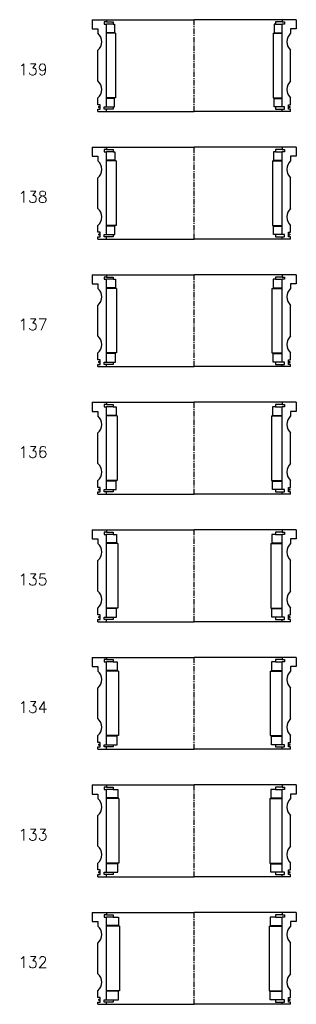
# Model space of a CAD drawing. Extents: x -2018 to 705, y -3434 to 10376.
# Tile 50 of 50: x 146 to 390, y 9508 to 10376. Entities that reach past the tile are written whole.
import ezdxf

# ---------------------------------------------------------------- set-up
doc = ezdxf.new("R2010")
doc.units = 0
doc.header["$LTSCALE"] = 0.15
doc.linetypes.add('CENTER', pattern=[50.8, 31.75, -6.35, 6.35, -6.35])
doc.layers.get('0').update_dxf_attribs({"linetype": 'CONTINUOUS'})
doc.layers.add('CENTER', color=9, linetype='CENTER')
doc.styles.add('ROMANS', font='romans')

# ---------------------------------------------------------------- blocks, each defined once
blk = doc.blocks.new('6S139180T')
for p, q in [((-90, 40.5), (-77.5, 40.5)), ((-90, 40.5), (-90, 32.5)), ((-77.5, 38.5), (-79.5, 38.5)), ((-79.5, 38.5), (-79.5, 36.5)), ((-79.5, 36.5), (-77.5, 36.5)), ((-77.5, 40.5), (0, 40.5)), ((-77.5, 40.5), (-77.5, 38.5)), ((-77.5, 38.5), (-71.5, 38.5)), ((-77.5, -36.5), (-77.5, 36.5)), ((-71.5, 36.5), (-77.5, 36.5)), ((-71.5, 38.5), (-71.5, 36.5)), ((-71.5, 36.5), (-70.5, 36.5)), ((-70.5, 36.5), (-70.5, 29)), ((77.5, 40.5), (0, 40.5)), ((71.5, 36.5), (70.5, 36.5)), ((70.5, 36.5), (70.5, 29)), ((77.5, 38.5), (71.5, 38.5)), ((71.5, 38.5), (71.5, 36.5)), ((71.5, 36.5), (77.5, 36.5)), ((77.5, 40.5), (77.5, 38.5)), ((90, 40.5), (77.5, 40.5)), ((77.5, 38.5), (79.5, 38.5)), ((79.5, 36.5), (77.5, 36.5)), ((77.5, -36.5), (77.5, 36.5)), ((79.5, 38.5), (79.5, 36.5)), ((90, 40.5), (90, 32.5)), ((-90, 32.5), (-85, 32.5)), ((-85, 32.5), (-85, 28.5)), ((-70.5, 29), (-77.5, 29)), ((-69.5, 28.5), (-77.5, 28.5)), ((-69.5, 28.5), (-69.5, -28.5)), ((69.5, 28.5), (69.5, -28.5)), ((69.5, 28.5), (77.5, 28.5)), ((70.5, 29), (77.5, 29)), ((85, 32.5), (85, 28.5)), ((90, 32.5), (85, 32.5)), ((-85, -13.5), (-85, 13.5)), ((85, -13.5), (85, 13.5)), ((-85, -34.5), (-85, -28.5)), ((-83, -34.5), (-85, -34.5)), ((-83, -38.5), (-83, -34.5)), ((-69.5, -28.5), (-77.5, -28.5)), ((-70.5, -29), (-77.5, -29)), ((-70.5, -36.5), (-70.5, -29)), ((69.5, -28.5), (77.5, -28.5)), ((70.5, -36.5), (70.5, -29)), ((70.5, -29), (77.5, -29)), ((83, -38.5), (83, -34.5)), ((83, -34.5), (85, -34.5)), ((85, -34.5), (85, -28.5)), ((-85, -40.5), (-85, -38.5)), ((-85, -38.5), (-83, -38.5)), ((-85, -40.5), (-77.5, -40.5)), ((-79.5, -38.5), (-79.5, -36.5)), ((-79.5, -36.5), (-77.5, -36.5)), ((-77.5, -38.5), (-79.5, -38.5)), ((-77.5, -36.5), (-71.5, -36.5)), ((-77.5, -40.5), (-77.5, -38.5)), ((-71.5, -38.5), (-77.5, -38.5)), ((-77.5, -40.5), (0, -40.5)), ((-71.5, -36.5), (-71.5, -38.5)), ((-71.5, -36.5), (-70.5, -36.5)), ((77.5, -40.5), (0, -40.5)), ((71.5, -36.5), (70.5, -36.5)), ((77.5, -36.5), (71.5, -36.5)), ((71.5, -36.5), (71.5, -38.5)), ((71.5, -38.5), (77.5, -38.5)), ((79.5, -36.5), (77.5, -36.5)), ((77.5, -40.5), (77.5, -38.5)), ((77.5, -38.5), (79.5, -38.5)), ((85, -40.5), (77.5, -40.5)), ((79.5, -38.5), (79.5, -36.5)), ((85, -38.5), (83, -38.5)), ((85, -40.5), (85, -38.5))]:
    blk.add_line(p, q)
at = {"const_width": 0.95}
for points in [[(-83.45, -36.52, -1), (-84.5, -36.52, -1)], [(83.45, -36.52, 1), (84.5, -36.52, 1)]]:
    blk.add_lwpolyline(points, format="xyb", close=True, dxfattribs=at)
for centre, start, end in [((-91.61, 21), 311.40962, 48.59038), ((91.61, 21), 131.40962, 228.59038), ((-91.61, -21), 311.40962, 48.59038), ((91.61, -21), 131.40962, 228.59038)]:
    blk.add_arc(centre, 10, start, end)
at = {"layer": 'CENTER'}
blk.add_line((0, -40.5), (0, 40.5), dxfattribs=at)
blk = doc.blocks.new('6S138180T')
for p, q in [((-90, 40.5), (-77.5, 40.5)), ((-90, 40.5), (-90, 32.5)), ((-77.5, 38.5), (-79.5, 38.5)), ((-79.5, 38.5), (-79.5, 36.5)), ((-79.5, 36.5), (-77.5, 36.5)), ((-77.5, 40.5), (0, 40.5)), ((-77.5, 40.5), (-77.5, 38.5)), ((-77.5, 38.5), (-71.5, 38.5)), ((-77.5, -36.5), (-77.5, 36.5)), ((-71.5, 36.5), (-77.5, 36.5)), ((-71.5, 38.5), (-71.5, 36.5)), ((-71.5, 36.5), (-70, 36.5)), ((-70, 36.5), (-70, 29)), ((77.5, 40.5), (0, 40.5)), ((71.5, 36.5), (70, 36.5)), ((70, 36.5), (70, 29)), ((77.5, 38.5), (71.5, 38.5)), ((71.5, 38.5), (71.5, 36.5)), ((71.5, 36.5), (77.5, 36.5)), ((77.5, 40.5), (77.5, 38.5)), ((90, 40.5), (77.5, 40.5)), ((77.5, 38.5), (79.5, 38.5)), ((79.5, 36.5), (77.5, 36.5)), ((77.5, -36.5), (77.5, 36.5)), ((79.5, 38.5), (79.5, 36.5)), ((90, 40.5), (90, 32.5)), ((-90, 32.5), (-85, 32.5)), ((-85, 32.5), (-85, 28.5)), ((-70, 29), (-77.5, 29)), ((-69, 28.5), (-77.5, 28.5)), ((-69, 28.5), (-69, -28.5)), ((69, 28.5), (69, -28.5)), ((69, 28.5), (77.5, 28.5)), ((70, 29), (77.5, 29)), ((85, 32.5), (85, 28.5)), ((90, 32.5), (85, 32.5)), ((-85, -13.5), (-85, 13.5)), ((85, -13.5), (85, 13.5)), ((-85, -34.5), (-85, -28.5)), ((-83, -34.5), (-85, -34.5)), ((-83, -38.5), (-83, -34.5)), ((-69, -28.5), (-77.5, -28.5)), ((-70, -29), (-77.5, -29)), ((-70, -36.5), (-70, -29)), ((69, -28.5), (77.5, -28.5)), ((70, -36.5), (70, -29)), ((70, -29), (77.5, -29)), ((83, -38.5), (83, -34.5)), ((83, -34.5), (85, -34.5)), ((85, -34.5), (85, -28.5)), ((-85, -40.5), (-85, -38.5)), ((-85, -38.5), (-83, -38.5)), ((-85, -40.5), (-77.5, -40.5)), ((-79.5, -38.5), (-79.5, -36.5)), ((-79.5, -36.5), (-77.5, -36.5)), ((-77.5, -38.5), (-79.5, -38.5)), ((-77.5, -36.5), (-71.5, -36.5)), ((-77.5, -40.5), (-77.5, -38.5)), ((-71.5, -38.5), (-77.5, -38.5)), ((-77.5, -40.5), (0, -40.5)), ((-71.5, -36.5), (-71.5, -38.5)), ((-71.5, -36.5), (-70, -36.5)), ((77.5, -40.5), (0, -40.5)), ((71.5, -36.5), (70, -36.5)), ((77.5, -36.5), (71.5, -36.5)), ((71.5, -36.5), (71.5, -38.5)), ((71.5, -38.5), (77.5, -38.5)), ((79.5, -36.5), (77.5, -36.5)), ((77.5, -40.5), (77.5, -38.5)), ((77.5, -38.5), (79.5, -38.5)), ((85, -40.5), (77.5, -40.5)), ((79.5, -38.5), (79.5, -36.5)), ((85, -38.5), (83, -38.5)), ((85, -40.5), (85, -38.5))]:
    blk.add_line(p, q)
at = {"const_width": 0.95}
for points in [[(-83.45, -36.52, -1), (-84.5, -36.52, -1)], [(83.45, -36.52, 1), (84.5, -36.52, 1)]]:
    blk.add_lwpolyline(points, format="xyb", close=True, dxfattribs=at)
for centre, start, end in [((-91.61, 21), 311.40962, 48.59038), ((91.61, 21), 131.40962, 228.59038), ((-91.61, -21), 311.40962, 48.59038), ((91.61, -21), 131.40962, 228.59038)]:
    blk.add_arc(centre, 10, start, end)
at = {"layer": 'CENTER'}
blk.add_line((0, -40.5), (0, 40.5), dxfattribs=at)
blk = doc.blocks.new('6S137180T')
for p, q in [((-90, 40.5), (-77.5, 40.5)), ((-90, 40.5), (-90, 32.5)), ((-77.5, 38.5), (-79.5, 38.5)), ((-79.5, 38.5), (-79.5, 36.5)), ((-79.5, 36.5), (-77.5, 36.5)), ((-77.5, 40.5), (0, 40.5)), ((-77.5, 40.5), (-77.5, 38.5)), ((-77.5, 38.5), (-71.5, 38.5)), ((-77.5, -36.5), (-77.5, 36.5)), ((-71.5, 36.5), (-77.5, 36.5)), ((-71.5, 38.5), (-71.5, 36.5)), ((-71.5, 36.5), (-69.5, 36.5)), ((-69.5, 36.5), (-69.5, 29)), ((77.5, 40.5), (0, 40.5)), ((71.5, 36.5), (69.5, 36.5)), ((69.5, 36.5), (69.5, 29)), ((77.5, 38.5), (71.5, 38.5)), ((71.5, 38.5), (71.5, 36.5)), ((71.5, 36.5), (77.5, 36.5)), ((77.5, 40.5), (77.5, 38.5)), ((90, 40.5), (77.5, 40.5)), ((77.5, 38.5), (79.5, 38.5)), ((79.5, 36.5), (77.5, 36.5)), ((77.5, -36.5), (77.5, 36.5)), ((79.5, 38.5), (79.5, 36.5)), ((90, 40.5), (90, 32.5)), ((-90, 32.5), (-85, 32.5)), ((-85, 32.5), (-85, 28.5)), ((-69.5, 29), (-77.5, 29)), ((-68.5, 28.5), (-77.5, 28.5)), ((-68.5, 28.5), (-68.5, -28.5)), ((68.5, 28.5), (68.5, -28.5)), ((68.5, 28.5), (77.5, 28.5)), ((69.5, 29), (77.5, 29)), ((85, 32.5), (85, 28.5)), ((90, 32.5), (85, 32.5)), ((-85, -13.5), (-85, 13.5)), ((85, -13.5), (85, 13.5)), ((-85, -34.5), (-85, -28.5)), ((-83, -34.5), (-85, -34.5)), ((-83, -38.5), (-83, -34.5)), ((-68.5, -28.5), (-77.5, -28.5)), ((-69.5, -29), (-77.5, -29)), ((-69.5, -36.5), (-69.5, -29)), ((68.5, -28.5), (77.5, -28.5)), ((69.5, -36.5), (69.5, -29)), ((69.5, -29), (77.5, -29)), ((83, -38.5), (83, -34.5)), ((83, -34.5), (85, -34.5)), ((85, -34.5), (85, -28.5)), ((-85, -40.5), (-85, -38.5)), ((-85, -38.5), (-83, -38.5)), ((-85, -40.5), (-77.5, -40.5)), ((-79.5, -38.5), (-79.5, -36.5)), ((-79.5, -36.5), (-77.5, -36.5)), ((-77.5, -38.5), (-79.5, -38.5)), ((-77.5, -36.5), (-71.5, -36.5)), ((-77.5, -40.5), (-77.5, -38.5)), ((-71.5, -38.5), (-77.5, -38.5)), ((-77.5, -40.5), (0, -40.5)), ((-71.5, -36.5), (-71.5, -38.5)), ((-71.5, -36.5), (-69.5, -36.5)), ((77.5, -40.5), (0, -40.5)), ((71.5, -36.5), (69.5, -36.5)), ((77.5, -36.5), (71.5, -36.5)), ((71.5, -36.5), (71.5, -38.5)), ((71.5, -38.5), (77.5, -38.5)), ((79.5, -36.5), (77.5, -36.5)), ((77.5, -40.5), (77.5, -38.5)), ((77.5, -38.5), (79.5, -38.5)), ((85, -40.5), (77.5, -40.5)), ((79.5, -38.5), (79.5, -36.5)), ((85, -38.5), (83, -38.5)), ((85, -40.5), (85, -38.5))]:
    blk.add_line(p, q)
at = {"const_width": 0.95}
for points in [[(-83.45, -36.52, -1), (-84.5, -36.52, -1)], [(83.45, -36.52, 1), (84.5, -36.52, 1)]]:
    blk.add_lwpolyline(points, format="xyb", close=True, dxfattribs=at)
for centre, start, end in [((-91.61, 21), 311.40962, 48.59038), ((91.61, 21), 131.40962, 228.59038), ((-91.61, -21), 311.40962, 48.59038), ((91.61, -21), 131.40962, 228.59038)]:
    blk.add_arc(centre, 10, start, end)
at = {"layer": 'CENTER'}
blk.add_line((0, -40.5), (0, 40.5), dxfattribs=at)
blk = doc.blocks.new('6S136180T')
for p, q in [((-90, 40.5), (-77.5, 40.5)), ((-90, 40.5), (-90, 32.5)), ((-77.5, 38.5), (-79.5, 38.5)), ((-79.5, 38.5), (-79.5, 36.5)), ((-79.5, 36.5), (-77.5, 36.5)), ((-77.5, 40.5), (0, 40.5)), ((-77.5, 40.5), (-77.5, 38.5)), ((-77.5, 38.5), (-71.5, 38.5)), ((-77.5, -36.5), (-77.5, 36.5)), ((-71.5, 36.5), (-77.5, 36.5)), ((-71.5, 38.5), (-71.5, 36.5)), ((-71.5, 36.5), (-69, 36.5)), ((-69, 36.5), (-69, 29)), ((77.5, 40.5), (0, 40.5)), ((71.5, 36.5), (69, 36.5)), ((69, 36.5), (69, 29)), ((77.5, 38.5), (71.5, 38.5)), ((71.5, 38.5), (71.5, 36.5)), ((71.5, 36.5), (77.5, 36.5)), ((77.5, 40.5), (77.5, 38.5)), ((90, 40.5), (77.5, 40.5)), ((77.5, 38.5), (79.5, 38.5)), ((79.5, 36.5), (77.5, 36.5)), ((77.5, -36.5), (77.5, 36.5)), ((79.5, 38.5), (79.5, 36.5)), ((90, 40.5), (90, 32.5)), ((-90, 32.5), (-85, 32.5)), ((-85, 32.5), (-85, 28.5)), ((-69, 29), (-77.5, 29)), ((-68, 28.5), (-77.5, 28.5)), ((-68, 28.5), (-68, -28.5)), ((68, 28.5), (68, -28.5)), ((68, 28.5), (77.5, 28.5)), ((69, 29), (77.5, 29)), ((85, 32.5), (85, 28.5)), ((90, 32.5), (85, 32.5)), ((-85, -13.5), (-85, 13.5)), ((85, -13.5), (85, 13.5)), ((-85, -34.5), (-85, -28.5)), ((-83, -34.5), (-85, -34.5)), ((-83, -38.5), (-83, -34.5)), ((-68, -28.5), (-77.5, -28.5)), ((-69, -29), (-77.5, -29)), ((-69, -36.5), (-69, -29)), ((68, -28.5), (77.5, -28.5)), ((69, -36.5), (69, -29)), ((69, -29), (77.5, -29)), ((83, -38.5), (83, -34.5)), ((83, -34.5), (85, -34.5)), ((85, -34.5), (85, -28.5)), ((-85, -40.5), (-85, -38.5)), ((-85, -38.5), (-83, -38.5)), ((-85, -40.5), (-77.5, -40.5)), ((-79.5, -38.5), (-79.5, -36.5)), ((-79.5, -36.5), (-77.5, -36.5)), ((-77.5, -38.5), (-79.5, -38.5)), ((-77.5, -36.5), (-71.5, -36.5)), ((-77.5, -40.5), (-77.5, -38.5)), ((-71.5, -38.5), (-77.5, -38.5)), ((-77.5, -40.5), (0, -40.5)), ((-71.5, -36.5), (-71.5, -38.5)), ((-71.5, -36.5), (-69, -36.5)), ((77.5, -40.5), (0, -40.5)), ((71.5, -36.5), (69, -36.5)), ((77.5, -36.5), (71.5, -36.5)), ((71.5, -36.5), (71.5, -38.5)), ((71.5, -38.5), (77.5, -38.5)), ((79.5, -36.5), (77.5, -36.5)), ((77.5, -40.5), (77.5, -38.5)), ((77.5, -38.5), (79.5, -38.5)), ((85, -40.5), (77.5, -40.5)), ((79.5, -38.5), (79.5, -36.5)), ((85, -38.5), (83, -38.5)), ((85, -40.5), (85, -38.5))]:
    blk.add_line(p, q)
at = {"const_width": 0.95}
for points in [[(-83.45, -36.52, -1), (-84.5, -36.52, -1)], [(83.45, -36.52, 1), (84.5, -36.52, 1)]]:
    blk.add_lwpolyline(points, format="xyb", close=True, dxfattribs=at)
for centre, start, end in [((-91.61, 21), 311.40962, 48.59038), ((91.61, 21), 131.40962, 228.59038), ((-91.61, -21), 311.40962, 48.59038), ((91.61, -21), 131.40962, 228.59038)]:
    blk.add_arc(centre, 10, start, end)
at = {"layer": 'CENTER'}
blk.add_line((0, -40.5), (0, 40.5), dxfattribs=at)
blk = doc.blocks.new('6S135180T')
for p, q in [((-90, 40.5), (-77.5, 40.5)), ((-90, 40.5), (-90, 32.5)), ((-77.5, 38.5), (-79.5, 38.5)), ((-79.5, 38.5), (-79.5, 36.5)), ((-79.5, 36.5), (-77.5, 36.5)), ((-77.5, 40.5), (0, 40.5)), ((-77.5, 40.5), (-77.5, 38.5)), ((-77.5, 38.5), (-71.5, 38.5)), ((-77.5, -36.5), (-77.5, 36.5)), ((-71.5, 36.5), (-77.5, 36.5)), ((-71.5, 38.5), (-71.5, 36.5)), ((-71.5, 36.5), (-68.5, 36.5)), ((-68.5, 36.5), (-68.5, 29)), ((77.5, 40.5), (0, 40.5)), ((71.5, 36.5), (68.5, 36.5)), ((68.5, 36.5), (68.5, 29)), ((77.5, 38.5), (71.5, 38.5)), ((71.5, 38.5), (71.5, 36.5)), ((71.5, 36.5), (77.5, 36.5)), ((77.5, 40.5), (77.5, 38.5)), ((90, 40.5), (77.5, 40.5)), ((77.5, 38.5), (79.5, 38.5)), ((79.5, 36.5), (77.5, 36.5)), ((77.5, -36.5), (77.5, 36.5)), ((79.5, 38.5), (79.5, 36.5)), ((90, 40.5), (90, 32.5)), ((-90, 32.5), (-85, 32.5)), ((-85, 32.5), (-85, 28.5)), ((-68.5, 29), (-77.5, 29)), ((-67.5, 28.5), (-77.5, 28.5)), ((-67.5, 28.5), (-67.5, -28.5)), ((67.5, 28.5), (67.5, -28.5)), ((67.5, 28.5), (77.5, 28.5)), ((68.5, 29), (77.5, 29)), ((85, 32.5), (85, 28.5)), ((90, 32.5), (85, 32.5)), ((-85, -13.5), (-85, 13.5)), ((85, -13.5), (85, 13.5)), ((-85, -34.5), (-85, -28.5)), ((-83, -34.5), (-85, -34.5)), ((-83, -38.5), (-83, -34.5)), ((-67.5, -28.5), (-77.5, -28.5)), ((-68.5, -29), (-77.5, -29)), ((-68.5, -36.5), (-68.5, -29)), ((67.5, -28.5), (77.5, -28.5)), ((68.5, -36.5), (68.5, -29)), ((68.5, -29), (77.5, -29)), ((83, -38.5), (83, -34.5)), ((83, -34.5), (85, -34.5)), ((85, -34.5), (85, -28.5)), ((-85, -40.5), (-85, -38.5)), ((-85, -38.5), (-83, -38.5)), ((-85, -40.5), (-77.5, -40.5)), ((-79.5, -38.5), (-79.5, -36.5)), ((-79.5, -36.5), (-77.5, -36.5)), ((-77.5, -38.5), (-79.5, -38.5)), ((-77.5, -36.5), (-71.5, -36.5)), ((-77.5, -40.5), (-77.5, -38.5)), ((-71.5, -38.5), (-77.5, -38.5)), ((-77.5, -40.5), (0, -40.5)), ((-71.5, -36.5), (-71.5, -38.5)), ((-71.5, -36.5), (-68.5, -36.5)), ((77.5, -40.5), (0, -40.5)), ((71.5, -36.5), (68.5, -36.5)), ((77.5, -36.5), (71.5, -36.5)), ((71.5, -36.5), (71.5, -38.5)), ((71.5, -38.5), (77.5, -38.5)), ((79.5, -36.5), (77.5, -36.5)), ((77.5, -40.5), (77.5, -38.5)), ((77.5, -38.5), (79.5, -38.5)), ((85, -40.5), (77.5, -40.5)), ((79.5, -38.5), (79.5, -36.5)), ((85, -38.5), (83, -38.5)), ((85, -40.5), (85, -38.5))]:
    blk.add_line(p, q)
at = {"const_width": 0.95}
for points in [[(-83.45, -36.52, -1), (-84.5, -36.52, -1)], [(83.45, -36.52, 1), (84.5, -36.52, 1)]]:
    blk.add_lwpolyline(points, format="xyb", close=True, dxfattribs=at)
for centre, start, end in [((-91.61, 21), 311.40962, 48.59038), ((91.61, 21), 131.40962, 228.59038), ((-91.61, -21), 311.40962, 48.59038), ((91.61, -21), 131.40962, 228.59038)]:
    blk.add_arc(centre, 10, start, end)
at = {"layer": 'CENTER'}
blk.add_line((0, -40.5), (0, 40.5), dxfattribs=at)
blk = doc.blocks.new('6S134180T')
for p, q in [((-90, 40.5), (-77.5, 40.5)), ((-90, 40.5), (-90, 32.5)), ((-77.5, 38.5), (-79.5, 38.5)), ((-79.5, 38.5), (-79.5, 36.5)), ((-79.5, 36.5), (-77.5, 36.5)), ((-77.5, 40.5), (0, 40.5)), ((-77.5, 40.5), (-77.5, 38.5)), ((-77.5, 38.5), (-71.5, 38.5)), ((-77.5, -36.5), (-77.5, 36.5)), ((-71.5, 36.5), (-77.5, 36.5)), ((-71.5, 38.5), (-71.5, 36.5)), ((-71.5, 36.5), (-68, 36.5)), ((-68, 36.5), (-68, 29)), ((77.5, 40.5), (0, 40.5)), ((71.5, 36.5), (68, 36.5)), ((68, 36.5), (68, 29)), ((77.5, 38.5), (71.5, 38.5)), ((71.5, 38.5), (71.5, 36.5)), ((71.5, 36.5), (77.5, 36.5)), ((77.5, 40.5), (77.5, 38.5)), ((90, 40.5), (77.5, 40.5)), ((77.5, 38.5), (79.5, 38.5)), ((79.5, 36.5), (77.5, 36.5)), ((77.5, -36.5), (77.5, 36.5)), ((79.5, 38.5), (79.5, 36.5)), ((90, 40.5), (90, 32.5)), ((-90, 32.5), (-85, 32.5)), ((-85, 32.5), (-85, 28.5)), ((-68, 29), (-77.5, 29)), ((-67, 28.5), (-77.5, 28.5)), ((-67, 28.5), (-67, -28.5)), ((67, 28.5), (67, -28.5)), ((67, 28.5), (77.5, 28.5)), ((68, 29), (77.5, 29)), ((85, 32.5), (85, 28.5)), ((90, 32.5), (85, 32.5)), ((-85, -13.5), (-85, 13.5)), ((85, -13.5), (85, 13.5)), ((-85, -34.5), (-85, -28.5)), ((-83, -34.5), (-85, -34.5)), ((-83, -38.5), (-83, -34.5)), ((-67, -28.5), (-77.5, -28.5)), ((-68, -29), (-77.5, -29)), ((-68, -36.5), (-68, -29)), ((67, -28.5), (77.5, -28.5)), ((68, -36.5), (68, -29)), ((68, -29), (77.5, -29)), ((83, -38.5), (83, -34.5)), ((83, -34.5), (85, -34.5)), ((85, -34.5), (85, -28.5)), ((-85, -40.5), (-85, -38.5)), ((-85, -38.5), (-83, -38.5)), ((-85, -40.5), (-77.5, -40.5)), ((-79.5, -38.5), (-79.5, -36.5)), ((-79.5, -36.5), (-77.5, -36.5)), ((-77.5, -38.5), (-79.5, -38.5)), ((-77.5, -36.5), (-71.5, -36.5)), ((-77.5, -40.5), (-77.5, -38.5)), ((-71.5, -38.5), (-77.5, -38.5)), ((-77.5, -40.5), (0, -40.5)), ((-71.5, -36.5), (-71.5, -38.5)), ((-71.5, -36.5), (-68, -36.5)), ((77.5, -40.5), (0, -40.5)), ((71.5, -36.5), (68, -36.5)), ((77.5, -36.5), (71.5, -36.5)), ((71.5, -36.5), (71.5, -38.5)), ((71.5, -38.5), (77.5, -38.5)), ((79.5, -36.5), (77.5, -36.5)), ((77.5, -40.5), (77.5, -38.5)), ((77.5, -38.5), (79.5, -38.5)), ((85, -40.5), (77.5, -40.5)), ((79.5, -38.5), (79.5, -36.5)), ((85, -38.5), (83, -38.5)), ((85, -40.5), (85, -38.5))]:
    blk.add_line(p, q)
at = {"const_width": 0.95}
for points in [[(-83.45, -36.52, -1), (-84.5, -36.52, -1)], [(83.45, -36.52, 1), (84.5, -36.52, 1)]]:
    blk.add_lwpolyline(points, format="xyb", close=True, dxfattribs=at)
for centre, start, end in [((-91.61, 21), 311.40962, 48.59038), ((91.61, 21), 131.40962, 228.59038), ((-91.61, -21), 311.40962, 48.59038), ((91.61, -21), 131.40962, 228.59038)]:
    blk.add_arc(centre, 10, start, end)
at = {"layer": 'CENTER'}
blk.add_line((0, -40.5), (0, 40.5), dxfattribs=at)
blk = doc.blocks.new('6S133180T')
for p, q in [((-90, 40.5), (-77.5, 40.5)), ((-90, 40.5), (-90, 32.5)), ((-77.5, 38.5), (-79.5, 38.5)), ((-79.5, 38.5), (-79.5, 36.5)), ((-79.5, 36.5), (-77.5, 36.5)), ((-77.5, 40.5), (0, 40.5)), ((-77.5, 40.5), (-77.5, 38.5)), ((-77.5, 38.5), (-71.5, 38.5)), ((-77.5, -36.5), (-77.5, 36.5)), ((-71.5, 36.5), (-77.5, 36.5)), ((-71.5, 38.5), (-71.5, 36.5)), ((-71.5, 36.5), (-67.5, 36.5)), ((-67.5, 36.5), (-67.5, 29)), ((77.5, 40.5), (0, 40.5)), ((71.5, 36.5), (67.5, 36.5)), ((67.5, 36.5), (67.5, 29)), ((77.5, 38.5), (71.5, 38.5)), ((71.5, 38.5), (71.5, 36.5)), ((71.5, 36.5), (77.5, 36.5)), ((77.5, 40.5), (77.5, 38.5)), ((90, 40.5), (77.5, 40.5)), ((77.5, 38.5), (79.5, 38.5)), ((79.5, 36.5), (77.5, 36.5)), ((77.5, -36.5), (77.5, 36.5)), ((79.5, 38.5), (79.5, 36.5)), ((90, 40.5), (90, 32.5)), ((-90, 32.5), (-85, 32.5)), ((-85, 32.5), (-85, 28.5)), ((-67.5, 29), (-77.5, 29)), ((-66.5, 28.5), (-77.5, 28.5)), ((-66.5, 28.5), (-66.5, -28.5)), ((66.5, 28.5), (66.5, -28.5)), ((66.5, 28.5), (77.5, 28.5)), ((67.5, 29), (77.5, 29)), ((85, 32.5), (85, 28.5)), ((90, 32.5), (85, 32.5)), ((-85, -13.5), (-85, 13.5)), ((85, -13.5), (85, 13.5)), ((-85, -34.5), (-85, -28.5)), ((-83, -34.5), (-85, -34.5)), ((-83, -38.5), (-83, -34.5)), ((-66.5, -28.5), (-77.5, -28.5)), ((-67.5, -29), (-77.5, -29)), ((-67.5, -36.5), (-67.5, -29)), ((66.5, -28.5), (77.5, -28.5)), ((67.5, -36.5), (67.5, -29)), ((67.5, -29), (77.5, -29)), ((83, -38.5), (83, -34.5)), ((83, -34.5), (85, -34.5)), ((85, -34.5), (85, -28.5)), ((-85, -40.5), (-85, -38.5)), ((-85, -38.5), (-83, -38.5)), ((-85, -40.5), (-77.5, -40.5)), ((-79.5, -38.5), (-79.5, -36.5)), ((-79.5, -36.5), (-77.5, -36.5)), ((-77.5, -38.5), (-79.5, -38.5)), ((-77.5, -36.5), (-71.5, -36.5)), ((-77.5, -40.5), (-77.5, -38.5)), ((-71.5, -38.5), (-77.5, -38.5)), ((-77.5, -40.5), (0, -40.5)), ((-71.5, -36.5), (-71.5, -38.5)), ((-71.5, -36.5), (-67.5, -36.5)), ((77.5, -40.5), (0, -40.5)), ((71.5, -36.5), (67.5, -36.5)), ((77.5, -36.5), (71.5, -36.5)), ((71.5, -36.5), (71.5, -38.5)), ((71.5, -38.5), (77.5, -38.5)), ((79.5, -36.5), (77.5, -36.5)), ((77.5, -40.5), (77.5, -38.5)), ((77.5, -38.5), (79.5, -38.5)), ((85, -40.5), (77.5, -40.5)), ((79.5, -38.5), (79.5, -36.5)), ((85, -38.5), (83, -38.5)), ((85, -40.5), (85, -38.5))]:
    blk.add_line(p, q)
at = {"const_width": 0.95}
for points in [[(-83.45, -36.52, -1), (-84.5, -36.52, -1)], [(83.45, -36.52, 1), (84.5, -36.52, 1)]]:
    blk.add_lwpolyline(points, format="xyb", close=True, dxfattribs=at)
for centre, start, end in [((-91.61, 21), 311.40962, 48.59038), ((91.61, 21), 131.40962, 228.59038), ((-91.61, -21), 311.40962, 48.59038), ((91.61, -21), 131.40962, 228.59038)]:
    blk.add_arc(centre, 10, start, end)
at = {"layer": 'CENTER'}
blk.add_line((0, -40.5), (0, 40.5), dxfattribs=at)
blk = doc.blocks.new('6S132180T')
for p, q in [((-90, 40.5), (-77.5, 40.5)), ((-90, 40.5), (-90, 32.5)), ((-77.5, 38.5), (-79.5, 38.5)), ((-79.5, 38.5), (-79.5, 36.5)), ((-79.5, 36.5), (-77.5, 36.5)), ((-77.5, 40.5), (0, 40.5)), ((-77.5, 40.5), (-77.5, 38.5)), ((-77.5, 38.5), (-71.5, 38.5)), ((-77.5, -36.5), (-77.5, 36.5)), ((-71.5, 36.5), (-77.5, 36.5)), ((-71.5, 38.5), (-71.5, 36.5)), ((-71.5, 36.5), (-67, 36.5)), ((-67, 36.5), (-67, 29)), ((77.5, 40.5), (0, 40.5)), ((71.5, 36.5), (67, 36.5)), ((67, 36.5), (67, 29)), ((77.5, 38.5), (71.5, 38.5)), ((71.5, 38.5), (71.5, 36.5)), ((71.5, 36.5), (77.5, 36.5)), ((77.5, 40.5), (77.5, 38.5)), ((90, 40.5), (77.5, 40.5)), ((77.5, 38.5), (79.5, 38.5)), ((79.5, 36.5), (77.5, 36.5)), ((77.5, -36.5), (77.5, 36.5)), ((79.5, 38.5), (79.5, 36.5)), ((90, 40.5), (90, 32.5)), ((-90, 32.5), (-85, 32.5)), ((-85, 32.5), (-85, 28.5)), ((-67, 29), (-77.5, 29)), ((-66, 28.5), (-77.5, 28.5)), ((-66, 28.5), (-66, -28.5)), ((66, 28.5), (66, -28.5)), ((66, 28.5), (77.5, 28.5)), ((67, 29), (77.5, 29)), ((85, 32.5), (85, 28.5)), ((90, 32.5), (85, 32.5)), ((-85, -13.5), (-85, 13.5)), ((85, -13.5), (85, 13.5)), ((-85, -34.5), (-85, -28.5)), ((-83, -34.5), (-85, -34.5)), ((-83, -38.5), (-83, -34.5)), ((-66, -28.5), (-77.5, -28.5)), ((-67, -29), (-77.5, -29)), ((-67, -36.5), (-67, -29)), ((66, -28.5), (77.5, -28.5)), ((67, -36.5), (67, -29)), ((67, -29), (77.5, -29)), ((83, -38.5), (83, -34.5)), ((83, -34.5), (85, -34.5)), ((85, -34.5), (85, -28.5)), ((-85, -40.5), (-85, -38.5)), ((-85, -38.5), (-83, -38.5)), ((-85, -40.5), (-77.5, -40.5)), ((-79.5, -38.5), (-79.5, -36.5)), ((-79.5, -36.5), (-77.5, -36.5)), ((-77.5, -38.5), (-79.5, -38.5)), ((-77.5, -36.5), (-71.5, -36.5)), ((-77.5, -40.5), (-77.5, -38.5)), ((-71.5, -38.5), (-77.5, -38.5)), ((-77.5, -40.5), (0, -40.5)), ((-71.5, -36.5), (-71.5, -38.5)), ((-71.5, -36.5), (-67, -36.5)), ((77.5, -40.5), (0, -40.5)), ((71.5, -36.5), (67, -36.5)), ((77.5, -36.5), (71.5, -36.5)), ((71.5, -36.5), (71.5, -38.5)), ((71.5, -38.5), (77.5, -38.5)), ((79.5, -36.5), (77.5, -36.5)), ((77.5, -40.5), (77.5, -38.5)), ((77.5, -38.5), (79.5, -38.5)), ((85, -40.5), (77.5, -40.5)), ((79.5, -38.5), (79.5, -36.5)), ((85, -38.5), (83, -38.5)), ((85, -40.5), (85, -38.5))]:
    blk.add_line(p, q)
at = {"const_width": 0.95}
for points in [[(-83.45, -36.52, -1), (-84.5, -36.52, -1)], [(83.45, -36.52, 1), (84.5, -36.52, 1)]]:
    blk.add_lwpolyline(points, format="xyb", close=True, dxfattribs=at)
for centre, start, end in [((-91.61, 21), 311.40962, 48.59038), ((91.61, 21), 131.40962, 228.59038), ((-91.61, -21), 311.40962, 48.59038), ((91.61, -21), 131.40962, 228.59038)]:
    blk.add_arc(centre, 10, start, end)
at = {"layer": 'CENTER'}
blk.add_line((0, -40.5), (0, 40.5), dxfattribs=at)

msp = doc.modelspace()

# ---------------------------------------------------------------- block references
for name, p in [('6S139180T', (300, 10336)), ('6S138180T', (300, 10223.5)), ('6S137180T', (300, 10111)), ('6S136180T', (300, 9998.5)), ('6S135180T', (300, 9886)), ('6S134180T', (300, 9773.5)), ('6S133180T', (300, 9661)), ('6S132180T', (300, 9548.5))]:
    msp.add_blockref(name, p)

# ---------------------------------------------------------------- texts
at = {"style": 'ROMANS'}
for s, p in [('139', (144.74, 10327.62)), ('138', (144.74, 10215.12)), ('137', (144.74, 10102.62)), ('136', (144.74, 9990.12)), ('135', (144.74, 9877.62)), ('134', (144.74, 9765.12)), ('133', (144.74, 9652.62)), ('132', (144.74, 9540.12))]:
    msp.add_text(s, height=10, dxfattribs=at).set_placement(p)

doc.saveas('drawing.dxf')
